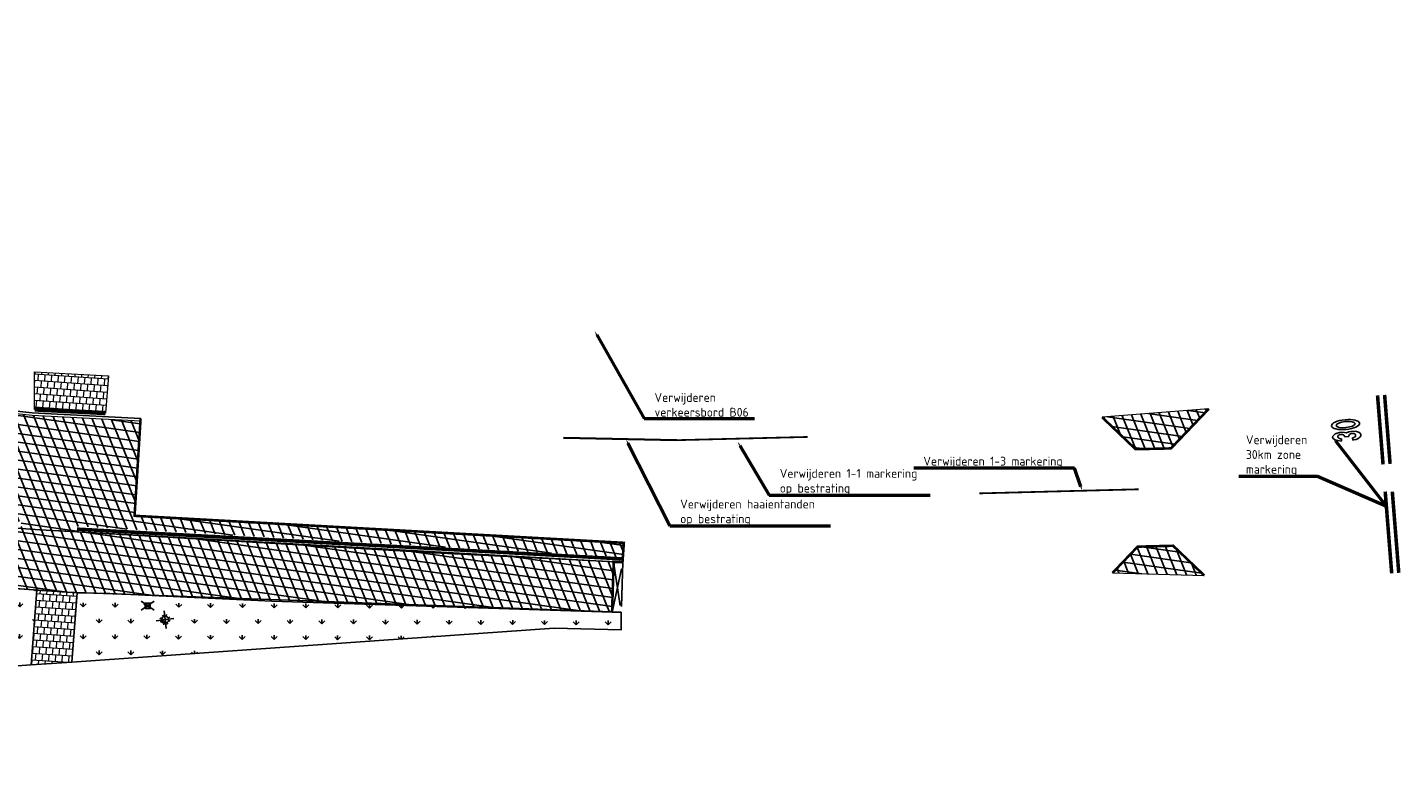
# Model space of a CAD drawing. Header units: metres. Extents: x 197743 to 198659, y 353932 to 354696.
# Tile 4 of 10: x 197891 to 197969, y 354063 to 354106. Entities that reach past the tile are written whole.
import ezdxf
from ezdxf import colors
from ezdxf.entities.mleader import LeaderData, LeaderLine
from ezdxf.math import Vec2, Vec3

# ---------------------------------------------------------------- set-up
doc = ezdxf.new("R2010")
doc.units = ezdxf.units.M
for name, pattern in [('DASHED2', [0.375, 0.25, -0.125]), ('VW-1-1_STREEP', [2, 1, -1]), ('VW-1-3_STREEP', [4, 1, -3])]:
    doc.linetypes.add(name, pattern=pattern)
for name, color, linetype, lineweight in [('B-WE-VH-KANTVERHARDING_TEGEL-G', 60, 'Continuous', 18), ('B-WE-VW-MARKERING_DWARS_STOPSTREEP_020-G', 7, 'Continuous', 18), ('B-WE-VW-MARKERING_SYMBOOL-S', 7, 'Continuous', 25), ('N-WE-VW-MARKERING_LANGS_STREEP_11-G', 7, 'VW-1-1_STREEP', 13), ('N-WE-VW-MARKERING_LANGS_STREEP_13_010-G', 7, 'VW-1-3_STREEP', 13), ('N-WE-VW-MARKERING_PIJL-G', 7, 'Continuous', 35), ('V-WE-RI-KOLK-S', 7, 'Continuous', 25), ('V-WE-VH-KANTOPSLUITING_PLAKBAND-G', 210, 'CONTINUOUS-V', 25), ('V-WE-VH-KANTOPSLUITING_TROTTOIRBAND-G', 7, 'VH-TROTTOIRBAND-V', 0), ('V-WE-VH-VERHARDING_TEGEL-A', 252, 'Continuous', 18), ('V-WE-VH-ZAAGSNEDE-G', 7, 'ZAAGSNEDE_LINE', 30), ('X-XX-AL-TEKENBLAD_TITELBLOK-T50', 130, 'Continuous', 50)]:
    doc.layers.add(name, color=color, linetype=linetype, lineweight=lineweight)
for name, color, linetype in [('V-WE-IE-LICHTMAST-G', 7, 'Continuous'), ('V-WE-VH-FREESVAK-G', 7, 'DASHED2'), ('V_WEGEN_A_ASFALT', 252, 'Continuous')]:
    doc.layers.add(name, color=color, linetype=linetype)
doc.layers.add('V_GROEN_A_GRAS', color=3, linetype='Continuous', true_color=0x00ff00)
doc.styles.add('NLCS-ISO-M200-T50', font='NLCS-ISO.ttf', dxfattribs={"height": 1})
doc.styles.get("Standard").update_dxf_attribs({"font": 'arial.ttf'})
doc.linetypes.add('CONTINUOUS-V', pattern='A,3.5,[24,NLCS.SHX,S=0.5,R=0,X=0,Y=0],3.5', length=7)
doc.linetypes.add('VH-TROTTOIRBAND-V', pattern='A,2.5,[24,NLCS.SHX,S=1,R=0,X=0,Y=0],2.5,-2,2,-2,2,-2', length=15)
doc.linetypes.add('ZAAGSNEDE_LINE', pattern='A,12.7,-5.08,["Z",Standard,S=2.54,R=0,X=-2.54,Y=-1.27],-6.35', length=24.13)
pattern_1 = [(111.98433952, (0, 0), (-0.463643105, -0.1871765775), []), (171.98433952, (0, 0), (-0.0697218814, -0.495114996), [])]

# ---------------------------------------------------------------- blocks, each defined once
blk = doc.blocks.new('Lichtmast_V')
for points in [[(0.354, 0.354), (-0.354, -0.354)], [(0.354, -0.354), (-0.354, 0.354)], [(-0.185, 0.077), (-0.277, 0.115)], [(-0.077, 0.185), (-0.115, 0.277)], [(0.077, 0.185), (0.115, 0.277)], [(0.185, 0.077), (0.277, 0.115)], [(-0.185, -0.077), (-0.277, -0.115)], [(-0.077, -0.185), (-0.115, -0.277)], [(0.077, -0.185), (0.115, -0.277)], [(0.185, -0.077), (0.277, -0.115)]]:
    blk.add_lwpolyline(points)
at = {"layer": 'V-WE-IE-LICHTMAST-G'}
blk.add_circle((0, 0), 0.2, dxfattribs=at)
blk = doc.blocks.new('V-SRI-KOLK_STRAAT_300X300-SO')
at = {"ltscale": 0.1}
for p, q in [((-1.875, 2), (1.875, -0.5)), ((1.875, 2), (-1.875, -0.5))]:
    blk.add_line(p, q, dxfattribs=at)
for p, q in [((-0.75, 0), (0.75, 1.5)), ((0.75, 0), (-0.75, 1.5))]:
    blk.add_line(p, q)
at = {"flags": 128}
blk.add_lwpolyline([(-0.75, 0), (0.75, 0), (0.75, 1.5), (-0.75, 1.5)], close=True, dxfattribs=at)
blk = doc.blocks.new('B-SVW-MARKERING_SYMBOOL_30_1.6')
at = {"flags": 128}
for points in [[(-0.453, 1.109), (-0.573, 1.128)], [(-0.344, 0.914), (-0.353, 0.684)], [(-0.458, 0.489), (-0.579, 0.473)]]:
    blk.add_lwpolyline(points, dxfattribs=at)
for centre, major_axis, ratio, start_param, end_param in [((-0.323, 0.778), (0, 0.82), 0.336382, 6.283185, 7.41308), ((-0.323, 1.109), (0.021, 0.195), 0.658877, 3.114636, 7.923431), ((-0.323, 0.778), (0, 0.82), 0.336382, 8.235642, 8.277772)]:
    blk.add_ellipse(centre, major_axis=major_axis, ratio=ratio, start_param=start_param, end_param=end_param)
at = {"extrusion": (0, 0, -1)}
for centre, major_axis, ratio, start_param, end_param in [((-0.323, 1.109), (0, 0.489), 0.505908, 0, 2.274216), ((-0.329, 0.489), (0, 0.489), 0.505908, 0.900669, 4.613876), ((-0.329, 0.489), (0.021, -0.195), 0.658877, 3.114636, 7.923431)]:
    blk.add_ellipse(centre, major_axis=major_axis, ratio=ratio, start_param=start_param, end_param=end_param, dxfattribs=at)
for major_axis, ratio in [((0, 0.799), 0.345489), ((0, 0.799), 0.345489), ((0, 0.799), 0.345489), ((0, 0.799), 0.345489), ((0, 0.538), 0.31733)]:
    blk.add_ellipse((0.333, 0.8), major_axis=major_axis, ratio=ratio)

msp = doc.modelspace()

# ---------------------------------------------------------------- hatches: boundary and pattern name
at = {"layer": 'V-WE-VH-VERHARDING_TEGEL-A'}
h = msp.add_hatch(dxfattribs=at)
h.set_pattern_fill('AVH-TEGEL_300X300_HALFST', color=256, scale=1.25, angle=86, pattern_type=2)
h.set_pattern_definition([(86, (27.56446, -33.17613), (-0.16088458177, 0.387165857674), [0.375, -0.375]), (176, (27.56446, -33.17613), (-0.02615867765, -0.37408651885), [])])
h.paths.add_polyline_path([(197891.629, 354084.122), (197891.618, 354086.248), (197895.803, 354086.015), (197895.624, 354083.917)])
h = msp.add_hatch(dxfattribs=at)
h.set_pattern_fill('AVH-TEGEL_300X300_HALFST', color=256, scale=1.25, angle=266, pattern_type=2)
h.set_pattern_definition([(266, (27.56446, -33.17613), (0.16088458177, -0.387165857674), [0.375, -0.375]), (356, (27.56446, -33.17613), (0.02615867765, 0.37408651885), [])])
h.paths.add_polyline_path([(197891.747, 354073.924), (197891.427, 354069.696), (197893.729, 354069.857), (197894.03, 354073.766)])
at = {"layer": 'V_GROEN_A_GRAS'}
h = msp.add_hatch(dxfattribs=at)
h.set_pattern_fill('GRASS', color=70, scale=0.05, angle=-0.2203662, style=0)
h.paths.add_polyline_path([(197884.233, 354063.049), (197882.875, 354062.939), (197882.371, 354065.474), (197882.135, 354067.746), (197882.337, 354067.767), (197882.309, 354068.503), (197882.46, 354070.135), (197882.826, 354071.658), (197883.656, 354073.025), (197885.06, 354073.9), (197887.001, 354074.252), (197893.43, 354073.807), (197924.744, 354072.673), (197924.744, 354071.673), (197920.967, 354071.762), (197893.729, 354069.857), (197894.03, 354073.766), (197891.747, 354073.921), (197891.427, 354069.696), (197887.95, 354069.452)])
at = {"layer": 'V_WEGEN_A_ASFALT'}
h = msp.add_hatch(dxfattribs=at)
h.set_pattern_fill('AVH-ASFALT', color=256, scale=0.5, angle=51.98434, style=0, pattern_type=2)
h.set_pattern_definition(pattern_1)
h.paths.add_polyline_path([(197897.271, 354078.115), (197897.603, 354083.455), (197891.495, 354083.779), (197888.981, 354084.044), (197886.494, 354084.433), (197884.032, 354084.947), (197881.601, 354085.583), (197879.078, 354086.386), (197876.605, 354087.318), (197874.171, 354088.385), (197871.804, 354089.576), (197868.046, 354091.814), (197864.471, 354094.385), (197861.132, 354097.256), (197858.058, 354100.399), (197856.549, 354102.157), (197854.608, 354104.684), (197854.67, 354105.694), (197847.603, 354101.862), (197848.552, 354100.1), (197850.11, 354097.422), (197853.297, 354092.354), (197853.887, 354091.526), (197853.984, 354091.1), (197855.868, 354088.815), (197856.273, 354088.621), (197859.575, 354085.537), (197861.947, 354083.732), (197864.224, 354082.31), (197869.91, 354079.382), (197888.885, 354077.902), (197890.867, 354077.792), (197890.863, 354077.407), (197891.92, 354077.314), (197894.012, 354077.207), (197894.029, 354077.519), (197914.201, 354076.377), (197924.862, 354075.774), (197924.897, 354076.589)])
h = msp.add_hatch(dxfattribs=at)
h.set_pattern_fill('AVH-ASFALT', color=256, scale=0.5, angle=51.98434, style=0, pattern_type=2)
h.set_pattern_definition(pattern_1)
h.paths.add_polyline_path([(197951.907, 354083.678), (197953.791, 354081.877), (197955.79, 354081.922), (197957.927, 354084.157)])
h = msp.add_hatch(dxfattribs=at)
h.set_pattern_fill('AVH-ASFALT', color=256, scale=0.5, angle=51.98434, style=0, pattern_type=2)
h.set_pattern_definition(pattern_1)
h.paths.add_polyline_path([(197924.231, 354072.673), (197924.322, 354075.517), (197894.116, 354077.201), (197891.92, 354077.314), (197890.863, 354077.407), (197888.875, 354077.561), (197888.807, 354077.022), (197870.793, 354078.4), (197869.782, 354078.531), (197852.979, 354079.835), (197855.345, 354076.75), (197871.851, 354075.271), (197874.335, 354075.126), (197882.99, 354074.543), (197887.001, 354074.252), (197894.03, 354073.766), (197895.868, 354073.719), (197905.022, 354073.289)])
h = msp.add_hatch(dxfattribs=at)
h.set_pattern_fill('AVH-ASFALT', color=256, scale=0.5, angle=51.98434, style=0, pattern_type=2)
h.set_pattern_definition(pattern_1)
h.paths.add_polyline_path([(197952.49, 354074.89), (197957.668, 354074.746), (197955.913, 354076.423), (197953.914, 354076.378)])

# ---------------------------------------------------------------- linework, layer by layer
at = {"layer": 'B-WE-VH-KANTVERHARDING_TEGEL-G'}
msp.add_lwpolyline([(197897.601, 354083.455), (197891.483, 354083.779), (197888.985, 354084.043), (197886.498, 354084.432), (197884.036, 354084.946), (197881.604, 354085.582), (197879.082, 354086.384), (197876.601, 354087.319), (197874.174, 354088.383), (197871.809, 354089.573), (197868.041, 354091.817), (197864.466, 354094.389), (197861.127, 354097.26), (197858.061, 354100.396), (197856.552, 354102.153), (197854.608, 354104.684), (197854.67, 354105.694)], dxfattribs=at)
at = {"layer": 'B-WE-VW-MARKERING_DWARS_STOPSTREEP_020-G', "const_width": 0.2}
for points in [[(197967.764, 354081.016), (197967.453, 354084.914)], [(197968.162, 354081.048), (197967.852, 354084.946)], [(197968.253, 354074.863), (197967.886, 354079.483)], [(197968.652, 354074.894), (197968.287, 354079.477)]]:
    msp.add_lwpolyline(points, dxfattribs=at)
at = {"layer": 'Defpoints'}
msp.add_lwpolyline([(197890.863, 354077.407), (197891.92, 354077.314), (197894.012, 354077.207), (197914.181, 354076.029), (197924.837, 354075.491), (197924.897, 354076.589), (197897.271, 354078.115), (197897.611, 354083.605), (197891.495, 354083.929), (197889.004, 354084.192)], dxfattribs=at)
for points in [[(197924.231, 354072.673), (197924.322, 354075.517), (197894.116, 354077.201), (197891.92, 354077.314), (197890.863, 354077.407), (197888.875, 354077.561), (197888.807, 354077.022), (197870.793, 354078.4), (197869.782, 354078.531), (197852.979, 354079.835), (197855.345, 354076.75), (197871.851, 354075.271), (197874.335, 354075.126), (197882.99, 354074.543), (197887.001, 354074.252), (197894.03, 354073.766), (197895.868, 354073.719), (197905.022, 354073.289)], [(197884.233, 354063.049), (197882.875, 354062.939), (197882.371, 354065.474), (197882.135, 354067.746), (197882.337, 354067.767), (197882.309, 354068.503), (197882.46, 354070.135), (197882.826, 354071.658), (197883.656, 354073.025), (197885.06, 354073.9), (197887.001, 354074.252), (197893.43, 354073.807), (197924.744, 354072.673), (197924.744, 354071.673), (197920.967, 354071.762), (197893.729, 354069.857), (197894.03, 354073.766), (197891.747, 354073.921), (197891.427, 354069.696), (197887.95, 354069.452)], [(197891.747, 354073.924), (197891.427, 354069.696), (197893.729, 354069.857), (197894.03, 354073.766)]]:
    msp.add_lwpolyline(points, close=True, dxfattribs=at)
at = {"layer": 'N-WE-VW-MARKERING_LANGS_STREEP_11-G', "ltscale": 5, "const_width": 0.1}
msp.add_lwpolyline([(197935.272, 354082.569), (197927.891, 354082.387)], dxfattribs=at)
at = {"layer": 'N-WE-VW-MARKERING_LANGS_STREEP_13_010-G', "ltscale": 5, "const_width": 0.1}
msp.add_lwpolyline([(197953.963, 354079.613), (197944.966, 354079.382)], dxfattribs=at)
at = {"layer": 'N-WE-VW-MARKERING_PIJL-G'}
msp.add_lwpolyline([(197927.891, 354082.387), (197921.492, 354082.51)], dxfattribs=at)
at = {"layer": 'V-WE-VH-FREESVAK-G', "ltscale": 10}
msp.add_lwpolyline([(197924.837, 354075.491), (197924.322, 354075.519), (197924.746, 354072.657), (197924.231, 354072.673), (197924.837, 354075.491), (197924.746, 354072.657)], dxfattribs=at)
at = {"layer": 'V-WE-VH-KANTOPSLUITING_PLAKBAND-G', "ltscale": 10, "const_width": 0.2}
msp.add_lwpolyline([(197894.021, 354077.363), (197924.847, 354075.679)], dxfattribs=at)
at = {"layer": 'V-WE-VH-KANTOPSLUITING_TROTTOIRBAND-G', "ltscale": 0.5, "const_width": 0.25, "flags": 128}
msp.add_lwpolyline([(197891.629, 354084.122), (197892.329, 354084.087), (197894.625, 354083.969), (197895.624, 354083.917)], dxfattribs=at)
at = {"layer": 'V-WE-VH-VERHARDING_TEGEL-A'}
for points in [[(197891.629, 354084.122), (197891.618, 354086.248), (197895.803, 354086.015), (197895.624, 354083.917)], [(197951.907, 354083.678), (197953.791, 354081.877), (197955.79, 354081.922), (197957.927, 354084.157)], [(197952.49, 354074.89), (197957.668, 354074.746), (197955.913, 354076.423), (197953.914, 354076.378)]]:
    msp.add_lwpolyline(points, close=True, dxfattribs=at)
at = {"layer": 'V-WE-VH-ZAAGSNEDE-G', "ltscale": 0.5, "const_width": 0.145}
for points in [[(197951.907, 354083.678), (197953.791, 354081.877), (197955.79, 354081.922), (197957.927, 354084.157)], [(197952.49, 354074.89), (197953.908, 354076.373), (197955.913, 354076.423), (197957.668, 354074.746)]]:
    msp.add_lwpolyline(points, dxfattribs=at)
at = {"layer": 'V-WE-VH-ZAAGSNEDE-G', "ltscale": 0.1, "const_width": 0.145}
msp.add_lwpolyline([(197924.231, 354072.673), (197924.322, 354075.517), (197924.822, 354075.492), (197924.897, 354076.589), (197897.271, 354078.115), (197897.611, 354083.605)], dxfattribs=at)

# ---------------------------------------------------------------- block references
at = {"layer": 'B-WE-VW-MARKERING_SYMBOOL-S', "rotation": 95.52371024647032}
msp.add_blockref('B-SVW-MARKERING_SYMBOOL_30_1.6', (197966.477, 354083.013), dxfattribs=at)
at = {"layer": 'V-WE-IE-LICHTMAST-G', "color": 3, "linetype": 'Continuous', "lineweight": 0, "rotation": 51.98433951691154}
msp.add_blockref('Lichtmast_V', (197898.995, 354072.249), dxfattribs=at)
at = {"layer": 'V-WE-RI-KOLK-S', "xscale": 0.2, "yscale": 0.2, "zscale": 0.2}
msp.add_blockref('V-SRI-KOLK_STRAAT_300X300-SO', (197898.01, 354072.887), dxfattribs=at)

# ---------------------------------------------------------------- leaders
at = {"layer": 'X-XX-AL-TEKENBLAD_TITELBLOK-T50', "color": 0}
ml = msp.add_multileader_mtext('Standard', dxfattribs=at)
ml.set_content('Verwijderen \\Pverkeersbord B06', style='NLCS-ISO-M200-T50')
ml.set_leader_properties(color=256, linetype='ByLayer', lineweight=-1)
ml.build(insert=Vec2(0, 0))
ml.multileader.update_dxf_attribs({"text_left_attachment_type": 5, "text_right_attachment_type": 5, "dogleg_length": 1, "arrow_head_size": 0.25, "scale": 0.5})
ctx = ml.context
ctx.base_point, ctx.scale, ctx.char_height, ctx.arrow_head_size, ctx.landing_gap_size, ctx.plane_origin = Vec3(197926.538, 354083.615), 0.5, 0.5, 0.25, 0.09, Vec3(197924.868, 354088.34)
ctx.left_attachment, ctx.right_attachment = 5, 5
notes = []
notes.append((ctx, [(0, (1, 1, 0), (197926.038, 354083.615), (1, 0), 0.5, [(0, [(197923.244, 354088.547)], 0, [])])]))
ctx.mtext.insert, ctx.mtext.flow_direction = Vec3(197926.628, 354085.048), 5
ml = msp.add_multileader_mtext('Standard', dxfattribs=at)
ml.set_content('Verwijderen haaientanden\\Pop bestrating', style='NLCS-ISO-M200-T50')
ml.set_leader_properties(color=256, linetype='ByLayer', lineweight=-1)
ml.build(insert=Vec2(0, 0))
ml.multileader.update_dxf_attribs({"text_left_attachment_type": 5, "text_right_attachment_type": 5, "dogleg_length": 1, "arrow_head_size": 0.25, "scale": 0.5})
ctx = ml.context
ctx.base_point, ctx.scale, ctx.char_height, ctx.arrow_head_size, ctx.landing_gap_size, ctx.plane_origin = Vec3(197927.989, 354077.546), 0.5, 0.5, 0.25, 0.09, Vec3(197926.319, 354082.271)
ctx.left_attachment, ctx.right_attachment = 5, 5
notes.append((ctx, [(0, (1, 1, 0), (197927.489, 354077.546), (1, 0), 0.5, [(0, [(197925.018, 354082.442)], 0, [])])]))
ctx.mtext.insert, ctx.mtext.flow_direction = Vec3(197928.079, 354079.03), 5
ml = msp.add_multileader_mtext('Standard', dxfattribs=at)
ml.set_content('Verwijderen\\P30km zone\\Pmarkering', style='NLCS-ISO-M200-T50')
ml.set_leader_properties(color=256, linetype='ByLayer', lineweight=-1)
ml.build(insert=Vec2(0, 0))
ml.multileader.update_dxf_attribs({"text_left_attachment_type": 5, "text_right_attachment_type": 5, "dogleg_length": 1, "arrow_head_size": 0.25, "scale": 0.5})
ctx = ml.context
ctx.base_point, ctx.scale, ctx.char_height, ctx.arrow_head_size, ctx.landing_gap_size, ctx.plane_origin = Vec3(197959.931, 354080.344), 0.5, 0.5, 0.25, 0.09, Vec3(197964.912, 354082.164)
ctx.left_attachment, ctx.right_attachment = 5, 5
notes.append((ctx, [(1, (1, 1, 0), (197964.061, 354080.344), (-1, 0), 0.5, [(1, [(197964.917, 354082.543), (197967.952, 354078.645)], 0, [])])]))
ctx.mtext.insert, ctx.mtext.flow_direction = Vec3(197960.021, 354082.66), 5
ml = msp.add_multileader_mtext('Standard', dxfattribs=at)
ml.set_content('Verwijderen 1-1 markering\\Pop bestrating', style='NLCS-ISO-M200-T50')
ml.set_leader_properties(color=256, linetype='ByLayer', lineweight=-1)
ml.build(insert=Vec2(0, 0))
ml.multileader.update_dxf_attribs({"text_left_attachment_type": 5, "text_right_attachment_type": 5, "dogleg_length": 1, "arrow_head_size": 0.25, "scale": 0.5})
ctx = ml.context
ctx.base_point, ctx.scale, ctx.char_height, ctx.arrow_head_size, ctx.landing_gap_size, ctx.plane_origin = Vec3(197933.611, 354079.277), 0.5, 0.5, 0.25, 0.09, Vec3(197932.496, 354081.993)
ctx.left_attachment, ctx.right_attachment = 5, 5
notes.append((ctx, [(0, (1, 1, 0), (197933.111, 354079.277), (1, 0), 0.5, [(0, [(197931.316, 354082.31)], 0, [])])]))
ctx.mtext.insert, ctx.mtext.flow_direction = Vec3(197933.701, 354080.76), 5
ml = msp.add_multileader_mtext('Standard', dxfattribs=at)
ml.set_content('Verwijderen 1-3 markering', style='NLCS-ISO-M200-T50')
ml.set_leader_properties(color=256, linetype='ByLayer', lineweight=-1)
ml.build(insert=Vec2(0, 0))
ml.multileader.update_dxf_attribs({"text_left_attachment_type": 5, "text_right_attachment_type": 5, "dogleg_length": 1, "arrow_head_size": 0.25, "scale": 0.5})
ctx = ml.context
ctx.base_point, ctx.scale, ctx.char_height, ctx.arrow_head_size, ctx.landing_gap_size, ctx.plane_origin = Vec3(197941.719, 354080.799), 0.5, 0.5, 0.25, 0.09, Vec3(197951.966, 354079.202)
ctx.left_attachment, ctx.right_attachment = 5, 5
notes.append((ctx, [(1, (1, 1, 0), (197950.349, 354080.799), (-1, 0), 0.5, [(0, [(197950.786, 354079.52)], 0, [])])]))
ctx.mtext.insert, ctx.mtext.flow_direction = Vec3(197941.809, 354081.449), 5
for ctx, leaders in notes:
    for number, flags, end, landing, length, lines in leaders:
        leader = LeaderData()
        leader.index, (leader.has_last_leader_line, leader.has_dogleg_vector, leader.attachment_direction) = number, flags
        leader.last_leader_point, leader.dogleg_vector, leader.dogleg_length = Vec3(end), Vec3(landing), length
        for number, points, colour, breaks in lines:
            line = LeaderLine()
            line.index, line.vertices, line.color, line.breaks = number, Vec3.list(points), colors.encode_raw_color(colour), breaks
            leader.lines.append(line)
        ctx.leaders.append(leader)

doc.saveas('drawing.dxf')
